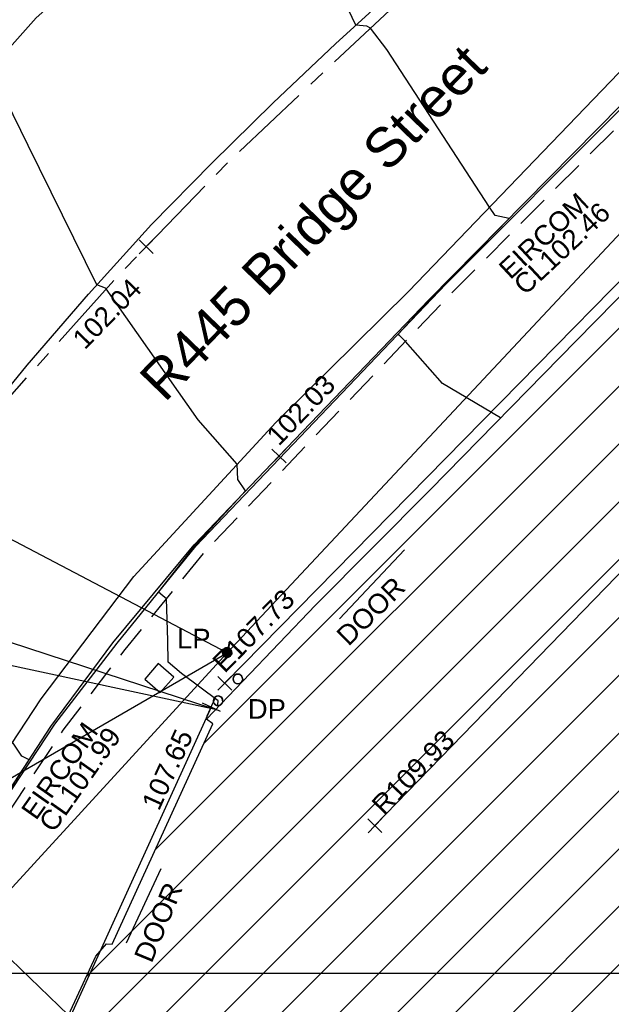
# Model space of a CAD drawing. Extents: x 635157 to 635442, y 694407 to 694910.
# Tile 37 of 103: x 635248 to 635257, y 694581 to 694596. Entities that reach past the tile are written whole.
import ezdxf

# ---------------------------------------------------------------- set-up
doc = ezdxf.new("R2010")
doc.units = 0
doc.header["$MEASUREMENT"] = 0
doc.linetypes.add('CENTER', pattern=[2, 1.25, -0.25, 0.25, -0.25])
doc.linetypes.add('DASHED', pattern=[0.75, 0.5, -0.25])
doc.layers.get('0').update_dxf_attribs({"color": 12, "linetype": 'CONTINUOUS'})
for name, color, linetype in [('BUILDING', 5, 'CONTINUOUS'), ('CHANGE_OF_SURFACE', 7, 'DASHED'), ('CONTOURS_INDEX', 4, 'CONTINUOUS'), ('CONTOURS_MINOR', 132, 'CONTINUOUS'), ('DOOR', 7, 'CONTINUOUS'), ('DOOR_TXT', 7, 'CONTINUOUS'), ('DOWNPIPE', 151, 'CONTINUOUS'), ('DOWNPIPE_TXT', 151, 'CONTINUOUS'), ('EAVE', 3, 'CONTINUOUS'), ('EAVE_LVL', 3, 'CONTINUOUS'), ('EIRCOM_COVER', 3, 'CONTINUOUS'), ('EIRCOM_COVER_RMK', 3, 'CONTINUOUS'), ('HATCHING', 4, 'CONTINUOUS'), ('KERB_BOTTOM', 172, 'CONTINUOUS'), ('KERB_BOTTOM_LVL', 172, 'CONTINUOUS'), ('KERB_TOP', 2, 'CONTINUOUS'), ('LAMPPOST', 6, 'CONTINUOUS'), ('LAMPPOST_TXT', 6, 'CONTINUOUS'), ('LAYOUTS', 9, 'CONTINUOUS'), ('MARKINGS_DOUBLE_YELLOW', 9, 'CONTINUOUS'), ('MARKINGS_WHITE_LINE', 9, 'CONTINUOUS'), ('OVERHEAD_ELECTRIC', 1, 'OH_ELEC'), ('RIDGE', 6, 'CONTINUOUS'), ('RIDGE_LVL', 6, 'CONTINUOUS'), ('ROAD_CROWNLINE', 212, 'CENTER'), ('ROAD_CROWNLINE_LVL', 212, 'CONTINUOUS'), ('ROOF_PARAPET', 7, 'CONTINUOUS'), ('ROOF_PARAPET_LVL', 7, 'CONTINUOUS'), ('TEXT_RMK', 7, 'CONTINUOUS')]:
    doc.layers.add(name, color=color, linetype=linetype)
doc.styles.add('Arial', font='arial.ttf')
doc.linetypes.add('OH_ELEC', pattern='A,4,-0.4,["OE",Arial,S=0.36,R=0,X=0,Y=-0.18],-1.2', length=5.6)

# ---------------------------------------------------------------- blocks, each defined once
blk = doc.blocks.new('MH_CIR1')
at = {"color": 0, "linetype": 'ByBlock', "flags": 128}
for points in [[(0.5, 0), (0.475, 0.154), (0.404, 0.293), (0.293, 0.404), (0.154, 0.475), (0, 0.5), (-0.154, 0.475), (-0.293, 0.404), (-0.404, 0.293), (-0.475, 0.154), (-0.5, 0), (-0.475, -0.154), (-0.404, -0.293), (-0.293, -0.404), (-0.154, -0.475), (0, -0.5), (0.154, -0.475), (0.293, -0.404), (0.404, -0.293), (0.475, -0.154)], [(0.49, 0), (0.466, 0.151), (0.396, 0.288), (0.288, 0.396), (0.151, 0.466), (0, 0.49), (-0.151, 0.466), (-0.288, 0.396), (-0.396, 0.288), (-0.466, 0.151), (-0.49, 0), (-0.466, -0.151), (-0.396, -0.288), (-0.288, -0.396), (-0.151, -0.466), (0, -0.49), (0.151, -0.466), (0.288, -0.396), (0.396, -0.288), (0.466, -0.151)], [(0.471, 0), (0.448, 0.145), (0.381, 0.276), (0.276, 0.381), (0.145, 0.448), (0, 0.471), (-0.145, 0.448), (-0.276, 0.381), (-0.381, 0.276), (-0.448, 0.145), (-0.471, 0), (-0.448, -0.145), (-0.381, -0.276), (-0.276, -0.381), (-0.145, -0.448), (0, -0.471), (0.145, -0.448), (0.276, -0.381), (0.381, -0.276), (0.448, -0.145)], [(0.471, 0), (0.448, -0.145)], [(0.49, 0), (0.466, -0.151)], [(0.5, 0), (0.475, -0.154)]]:
    blk.add_lwpolyline(points, dxfattribs=at)
blk = doc.blocks.new('MH_CIR2')
at = {"color": 0, "linetype": 'ByBlock', "flags": 128}
for points in [[(0.5, 0), (0.475, 0.154), (0.404, 0.293), (0.293, 0.404), (0.154, 0.475), (0, 0.5), (-0.154, 0.475), (-0.293, 0.404), (-0.404, 0.293), (-0.475, 0.154), (-0.5, 0), (-0.475, -0.154), (-0.404, -0.293), (-0.293, -0.404), (-0.154, -0.475), (0, -0.5), (0.154, -0.475), (0.293, -0.404), (0.404, -0.293), (0.475, -0.154)], [(-0.499, -0.033), (0.033, 0.499)], [(-0.496, 0.06), (-0.06, 0.496)], [(-0.488, -0.111), (0.111, 0.488)], [(-0.467, -0.18), (0.18, 0.467)], [(-0.467, 0.179), (-0.179, 0.467)], [(-0.438, -0.241), (0.241, 0.438)], [(-0.403, -0.296), (0.296, 0.403)], [(-0.362, -0.345), (0.345, 0.362)], [(-0.315, -0.388), (0.388, 0.315)], [(-0.263, -0.425), (0.425, 0.263)], [(-0.204, -0.456), (0.456, 0.204)], [(-0.138, -0.48), (0.48, 0.138)], [(-0.064, -0.496), (0.496, 0.064)], [(0.5, 0), (0.475, -0.154)], [(0.022, -0.5), (0.5, -0.022)], [(0.128, -0.483), (0.483, -0.128)], [(0.305, -0.396), (0.396, -0.305)]]:
    blk.add_lwpolyline(points, dxfattribs=at)
blk = doc.blocks.new('SPOT')
at = {"color": 0, "linetype": 'ByBlock', "flags": 128}
for points in [[(-0.5, 0), (0.5, 0)], [(0, 0.5), (0, -0.5)]]:
    blk.add_lwpolyline(points, dxfattribs=at)

msp = doc.modelspace()

# ---------------------------------------------------------------- hatches: boundary and pattern name
at = {"layer": 'HATCHING'}
h = msp.add_hatch(dxfattribs=at)
h.set_pattern_fill('ANSI31', color=256, scale=5)
h.paths.add_polyline_path([(635260.896, 694581.354), (635271.301, 694591.065), (635302.17, 694594.765), (635349.044, 694556.282), (635353.774, 694561.666), (635353.181, 694562.179), (635353.055, 694562.037), (635351.178, 694563.755), (635351.308, 694563.906), (635351.141, 694564.051), (635351.119, 694564.026), (635350.843, 694564.274), (635350.862, 694564.294), (635350.686, 694564.453), (635350.533, 694564.296), (635349.664, 694565.097), (635349.71, 694565.154), (635347.832, 694566.742), (635347.894, 694566.828), (635347.718, 694566.973), (635347.707, 694566.961), (635346.72, 694567.821), (635346.732, 694567.838), (635346.558, 694567.99), (635346.546, 694567.975), (635345.859, 694568.571), (635345.865, 694568.583), (635345.698, 694568.727), (635345.688, 694568.715), (635344.083, 694570.124), (635344.099, 694570.146), (635343.918, 694570.294), (635343.798, 694570.159), (635343.063, 694570.784), (635343.185, 694570.943), (635342.999, 694571.098), (635342.982, 694571.081), (635342.693, 694571.338), (635342.705, 694571.348), (635342.521, 694571.507), (635342.418, 694571.399), (635341.445, 694572.255), (635341.534, 694572.365), (635341.47, 694572.411), (635341.455, 694572.387), (635340.578, 694573.191), (635339.399, 694574.235), (635338.84, 694574.706), (635338.028, 694573.821), (635337.712, 694574.119), (635337.6, 694574.019), (635335.874, 694575.784), (635335.936, 694575.841), (635335.085, 694576.725), (635334.129, 694577.654), (635333.916, 694577.86), (635333.928, 694577.875), (635333.617, 694578.184), (635333.563, 694578.139), (635332.016, 694579.701), (635330.59, 694581.108), (635329.975, 694581.705), (635329.198, 694582.551), (635328.055, 694583.661), (635326.6, 694585.113), (635325.119, 694586.549), (635322.835, 694588.781), (635321.641, 694589.943), (635321.587, 694589.924), (635320.899, 694590.603), (635320.931, 694590.661), (635320.077, 694591.49), (635318.84, 694592.759), (635317.992, 694591.945), (635315.632, 694594.419), (635315.7, 694594.487), (635315.499, 694594.72), (635315.418, 694594.651), (635314.164, 694595.953), (635313.759, 694596.331), (635313.805, 694596.375), (635313.029, 694597.193), (635313.087, 694597.254), (635312.906, 694597.451), (635312.794, 694597.369), (635312.012, 694598.213), (635311.038, 694599.21), (635309.335, 694600.978), (635307.47, 694602.911), (635304.955, 694605.524), (635303.752, 694606.799), (635302.484, 694605.988), (635300.455, 694604.654), (635298.629, 694603.434), (635298.438, 694603.818), (635298.325, 694603.814), (635298.327, 694603.847), (635298.083, 694603.826), (635298.087, 694603.776), (635296.479, 694603.652), (635293.791, 694603.475), (635293.781, 694603.537), (635293.565, 694603.519), (635293.563, 694603.456), (635293.45, 694603.451), (635293.447, 694603.485), (635293.107, 694603.455), (635292.457, 694603.402), (635292.456, 694603.306), (635290.989, 694603.213), (635289.262, 694603.112), (635287.612, 694602.948), (635287.604, 694603.252), (635287.416, 694603.223), (635287.256, 694603.269), (635281.306, 694602.227), (635281.338, 694602.064), (635280.227, 694601.865), (635280.217, 694601.904), (635279.242, 694601.735), (635279.244, 694601.683), (635278.789, 694601.62), (635278.769, 694601.715), (635278.257, 694601.629), (635278.298, 694601.375), (635277.296, 694601.174), (635277.281, 694601.244), (635274.164, 694600.654), (635274.126, 694600.831), (635273.595, 694600.745), (635273.612, 694600.622), (635272.842, 694600.47), (635272.813, 694600.568), (635272.69, 694600.549), (635272.676, 694600.612), (635272.506, 694600.585), (635272.553, 694600.411), (635271.624, 694600.26), (635271.597, 694600.409), (635271.438, 694600.384), (635271.46, 694600.264), (635269.72, 694599.945), (635269.695, 694600.056), (635269.536, 694600.046), (635269.541, 694600.005), (635269.265, 694599.968), (635269.261, 694599.967), (635269.144, 694599.95), (635269.122, 694599.987), (635268.658, 694599.882), (635267.659, 694599.738), (635266.935, 694599.607), (635266.712, 694599.546), (635265.842, 694599.272), (635265.403, 694599.095), (635264.859, 694598.857), (635264.136, 694598.433), (635263.654, 694598.103), (635262.693, 694597.37), (635261.849, 694596.651), (635259.968, 694594.782), (635259.541, 694594.369), (635258.504, 694593.222), (635256.117, 694590.796), (635253.887, 694588.515), (635252.136, 694586.755), (635250.468, 694585.014), (635250.565, 694584.943), (635249.029, 694581.573), (635248.94, 694581.578), (635248.779, 694581.392), (635247.257, 694578.117), (635247.377, 694578.059), (635246.22, 694575.47), (635245.413, 694573.695), (635245.572, 694573.625), (635244.602, 694570.924), (635243.592, 694568.147), (635242.992, 694566.524), (635240.926, 694560.703), (635239.925, 694557.907), (635245.673, 694555.119), (635244.622, 694553.171), (635249.369, 694550.738)])
h.paths.add_polyline_path([(635270.502, 694638.968), (635270.355, 694639.656), (635270.099, 694640.004), (635269.974, 694639.978), (635269.234, 694643.744), (635269.342, 694643.767), (635269.322, 694643.86), (635269.242, 694644.227), (635269.151, 694644.211), (635268.126, 694649.09), (635268.266, 694649.619), (635268.08, 694650.298), (635262.499, 694648.76), (635259.61, 694648.002), (635225.189, 694638.19), (635237.908, 694599.325), (635242.215, 694595.061), (635244.529, 694597.421), (635244.865, 694597.09), (635248.377, 694600.666), (635250.023, 694602.336), (635250.364, 694602.639), (635250.72, 694602.87), (635250.698, 694602.901), (635252.308, 694603.821), (635255.825, 694605.85), (635255.94, 694605.85), (635256.514, 694606.137), (635259.703, 694607.669), (635261.154, 694608.348), (635261.139, 694608.382), (635261.151, 694608.399), (635261.188, 694608.448), (635260.972, 694608.904), (635261.113, 694608.973), (635261.105, 694608.989), (635261.031, 694609.127), (635260.896, 694609.058), (635260.202, 694610.586), (635260.203, 694610.588), (635259.597, 694612.012), (635259.717, 694612.064), (635259.651, 694612.203), (635259.536, 694612.162), (635258.725, 694613.987), (635258.337, 694613.809), (635257.392, 694616.735), (635256.656, 694618.938), (635255.872, 694621.37), (635255.365, 694622.98), (635255.419, 694622.997), (635255.365, 694623.176), (635255.303, 694623.159), (635255.002, 694624.184), (635254.671, 694625.049), (635254.654, 694625.14), (635253.695, 694628.085), (635253.599, 694628.411), (635253.627, 694628.424), (635253.582, 694628.588), (635253.565, 694628.583), (635253.222, 694629.782), (635252.99, 694630.62), (635252.935, 694630.823), (635252.666, 694631.806), (635252.688, 694631.826), (635252.644, 694631.972), (635252.615, 694631.966), (635252.05, 694634.086), (635255.212, 694634.914), (635261.489, 694636.563), (635266.455, 694637.838)])
h.paths.add_polyline_path([(635338.032, 694573.749), (635339.246, 694572.538), (635339.571, 694572.863), (635338.357, 694574.074)], flags=24)
h.paths.add_polyline_path([(635338.362, 694574.085), (635339.705, 694573.019), (635339.99, 694573.379), (635338.647, 694574.445)], flags=24)
h.paths.add_polyline_path([(635296.307, 694603.056), (635297.717, 694603.14), (635297.689, 694603.605), (635296.279, 694603.521)], flags=24)
h.paths.add_polyline_path([(635346.194, 694563.401), (635347.496, 694562.25), (635347.8, 694562.594), (635346.499, 694563.745)], flags=24)
h.paths.add_polyline_path([(635337.06, 694571.164), (635338.372, 694570.023), (635338.673, 694570.37), (635337.362, 694571.51)], flags=24)
h.paths.add_polyline_path([(635322.848, 694583.779), (635324.088, 694582.561), (635324.41, 694582.889), (635323.171, 694584.107)], flags=24)
h.paths.add_polyline_path([(635313.707, 694592.249), (635314.942, 694591.031), (635315.259, 694591.352), (635314.024, 694592.571)], flags=24)
h.paths.add_polyline_path([(635310.682, 694595.119), (635311.842, 694593.825), (635312.185, 694594.132), (635311.025, 694595.425)], flags=24)
h.paths.add_polyline_path([(635301.949, 694604.142), (635303.164, 694602.9), (635303.493, 694603.222), (635302.277, 694604.463)], flags=24)
h.paths.add_polyline_path([(635288.728, 694599.403), (635290.452, 694599.62), (635290.394, 694600.076), (635288.67, 694599.858)], flags=24)
h.paths.add_polyline_path([(635275.157, 694596.947), (635276.867, 694597.257), (635276.785, 694597.709), (635275.075, 694597.399)], flags=24)
h.paths.add_polyline_path([(635263.764, 694594.411), (635265.448, 694594.838), (635265.335, 694595.284), (635263.651, 694594.857)], flags=24)
h.paths.add_polyline_path([(635253.188, 694583.417), (635254.398, 694584.664), (635254.068, 694584.984), (635252.858, 694583.737)], flags=24)
h.paths.add_polyline_path([(635314.826, 694591.686), (635317.056, 694591.686), (635317.056, 694592.151), (635314.826, 694592.151)], flags=24)
h.paths.add_polyline_path([(635312.651, 694593.851), (635314.881, 694593.851), (635314.881, 694594.316), (635312.651, 694594.316)], flags=24)
h.paths.add_polyline_path([(635313.667, 694592.579), (635315.918, 694592.579), (635315.918, 694593.039), (635313.667, 694593.039)], flags=24)
h.paths.add_polyline_path([(635337.042, 694573.36), (635337.774, 694573.36), (635337.774, 694573.81), (635337.042, 694573.81)], flags=24)
h.paths.add_polyline_path([(635318.31, 694591.806), (635319.042, 694591.806), (635319.042, 694592.256), (635318.31, 694592.256)], flags=24)
h.paths.add_polyline_path([(635309.965, 694598.888), (635310.697, 694598.888), (635310.697, 694599.338), (635309.965, 694599.338)], flags=24)
h.paths.add_polyline_path([(635310.527, 694598.751), (635311.516, 694597.742), (635311.848, 694598.068), (635310.859, 694599.077)], flags=24)
h.paths.add_polyline_path([(635312.237, 694597.067), (635313.167, 694596.003), (635313.517, 694596.31), (635312.588, 694597.373)], flags=24)
h.paths.add_polyline_path([(635322.492, 694587.943), (635323.493, 694586.946), (635323.822, 694587.276), (635322.821, 694588.273)], flags=24)
h.paths.add_polyline_path([(635324.77, 694585.838), (635325.757, 694584.828), (635326.09, 694585.154), (635325.103, 694586.164)], flags=24)
h.paths.add_polyline_path([(635328.178, 694581.946), (635329.177, 694580.947), (635329.506, 694581.276), (635328.507, 694582.275)], flags=24)
h.paths.add_polyline_path([(635335.579, 694575.244), (635336.558, 694574.226), (635336.893, 694574.549), (635335.915, 694575.567)], flags=24)
h.paths.add_polyline_path([(635340.841, 694572.034), (635341.933, 694571.139), (635342.228, 694571.499), (635341.136, 694572.394)], flags=24)
h.paths.add_polyline_path([(635342.411, 694570.715), (635343.434, 694569.74), (635343.755, 694570.077), (635342.733, 694571.052)], flags=24)
h.paths.add_polyline_path([(635349.001, 694564.982), (635350.059, 694564.047), (635350.367, 694564.396), (635349.309, 694565.331)], flags=24)
h.paths.add_polyline_path([(635351.233, 694562.997), (635352.267, 694562.034), (635352.584, 694562.375), (635351.55, 694563.338)], flags=24)
h.paths.add_polyline_path([(635319.575, 694590.969), (635320.591, 694589.988), (635320.914, 694590.323), (635319.898, 694591.304)], flags=24)
h.paths.add_polyline_path([(635276.935, 694600.547), (635278.327, 694600.787), (635278.247, 694601.246), (635276.855, 694601.006)], flags=24)
h.paths.add_polyline_path([(635271.242, 694599.626), (635272.638, 694599.84), (635272.567, 694600.3), (635271.171, 694600.086)], flags=24)
h.paths.add_polyline_path([(635293.625, 694602.811), (635295.035, 694602.888), (635295.01, 694603.353), (635293.599, 694603.276)], flags=24)
h.paths.add_polyline_path([(635298.296, 694602.545), (635300.059, 694602.545), (635300.059, 694603.011), (635298.296, 694603.011)], flags=24)
h.paths.add_polyline_path([(635298.298, 694602.883), (635299.03, 694602.883), (635299.03, 694603.333), (635298.298, 694603.333)], flags=24)
h.paths.add_polyline_path([(635301.729, 694604.552), (635302.841, 694605.423), (635302.554, 694605.789), (635301.442, 694604.918)], flags=24)
h.paths.add_polyline_path([(635287.138, 694602.382), (635287.87, 694602.382), (635287.87, 694602.832), (635287.138, 694602.832)], flags=24)
h.paths.add_polyline_path([(635289.373, 694602.436), (635291.322, 694602.436), (635291.322, 694602.901), (635289.373, 694602.901)], flags=24)
h.paths.add_polyline_path([(635266.739, 694599.026), (635267.973, 694599.224), (635267.899, 694599.683), (635266.665, 694599.485)], flags=24)
h.paths.add_polyline_path([(635267.196, 694597.975), (635268.577, 694598.272), (635268.479, 694598.727), (635267.098, 694598.43)], flags=24)
h.paths.add_polyline_path([(635261.894, 694596.529), (635264.123, 694596.529), (635264.123, 694596.995), (635261.894, 694596.995)], flags=24)
h.paths.add_polyline_path([(635260.136, 694594.825), (635262.365, 694594.825), (635262.365, 694595.291), (635260.136, 694595.291)], flags=24)
h.paths.add_polyline_path([(635260.961, 694595.684), (635263.212, 694595.684), (635263.212, 694596.144), (635260.961, 694596.144)], flags=24)
h.paths.add_polyline_path([(635245.605, 694573.179), (635246.337, 694573.179), (635246.337, 694573.629), (635245.605, 694573.629)], flags=24)
h.paths.add_polyline_path([(635244.39, 694569.945), (635245.122, 694569.945), (635245.122, 694570.395), (635244.39, 694570.395)], flags=24)
h.paths.add_polyline_path([(635249.677, 694581.168), (635250.217, 694582.473), (635249.787, 694582.651), (635249.247, 694581.346)], flags=24)
h.paths.add_polyline_path([(635251.026, 694584.944), (635251.758, 694584.944), (635251.758, 694585.394), (635251.026, 694585.394)], flags=24)
h.paths.add_polyline_path([(635252.644, 694586.001), (635253.645, 694586.997), (635253.317, 694587.327), (635252.315, 694586.331)], flags=24)
h.paths.add_polyline_path([(635259.035, 694592.847), (635260, 694593.878), (635259.66, 694594.197), (635258.695, 694593.165)], flags=24)
h.paths.add_polyline_path([(635245.28, 694570.874), (635245.706, 694572.221), (635245.262, 694572.361), (635244.836, 694571.014)], flags=24)
h.paths.add_polyline_path([(635242.623, 694563.839), (635243.086, 694565.174), (635242.646, 694565.327), (635242.183, 694563.992)], flags=24)
h.paths.add_polyline_path([(635266.435, 694637.96), (635267.836, 694638.269), (635267.737, 694638.718), (635266.336, 694638.408)], flags=24)
h.paths.add_polyline_path([(635258.708, 694636.072), (635260.764, 694636.526), (635260.667, 694636.965), (635258.61, 694636.511)], flags=24)
h.paths.add_polyline_path([(635252.819, 694634.329), (635254.22, 694634.638), (635254.121, 694635.087), (635252.72, 694634.778)], flags=24)
h.paths.add_polyline_path([(635269.538, 694643.977), (635269.962, 694641.914), (635270.403, 694642.005), (635269.978, 694644.068)], flags=25)
h.paths.add_polyline_path([(635270.291, 694640.94), (635270.58, 694639.534), (635271.031, 694639.627), (635270.742, 694641.033)], flags=9)
h.paths.add_polyline_path([(635257.245, 694610.068), (635257.909, 694608.462), (635258.334, 694608.638), (635257.67, 694610.244)], flags=24)
h.paths.add_polyline_path([(635252.33, 694633.92), (635252.812, 694632.274), (635253.253, 694632.404), (635252.771, 694634.049)], flags=25)
h.paths.add_polyline_path([(635260.376, 694610.927), (635261.081, 694609.364), (635261.5, 694609.553), (635260.795, 694611.116)], flags=25)
h.paths.add_polyline_path([(635245.409, 694596.693), (635246.61, 694597.918), (635246.282, 694598.24), (635245.081, 694597.015)], flags=25)
h.paths.add_polyline_path([(635254.342, 694604.103), (635255.841, 694604.935), (635255.618, 694605.337), (635254.119, 694604.504)], flags=25)
h.paths.add_polyline_path([(635243.062, 694594.212), (635244.256, 694595.443), (635243.926, 694595.763), (635242.732, 694594.533)], flags=25)
h.paths.add_polyline_path([(635240.944, 694596.988), (635242.153, 694598.236), (635241.823, 694598.556), (635240.614, 694597.308)], flags=24)
h.paths.add_polyline_path([(635248.926, 694605.338), (635250.44, 694606.192), (635250.214, 694606.592), (635248.7, 694605.738)], flags=24)
h.paths.add_polyline_path([(635254.026, 694614.719), (635254.535, 694613.058), (635254.975, 694613.193), (635254.465, 694614.854)], flags=24)
h.paths.add_polyline_path([(635250.542, 694625.567), (635251.051, 694623.906), (635251.49, 694624.04), (635250.981, 694625.702)], flags=24)
h.paths.add_polyline_path([(635250.049, 694629.572), (635250.534, 694627.903), (635250.976, 694628.032), (635250.49, 694629.7)], flags=24)
h.paths.add_polyline_path([(635247.541, 694637.653), (635248.026, 694635.984), (635248.467, 694636.113), (635247.982, 694637.781)], flags=24)
h.paths.add_polyline_path([(635260.999, 694607.247), (635261.863, 694608.392), (635261.496, 694608.669), (635260.632, 694607.524)], flags=25)
h.paths.add_polyline_path([(635251.37, 694633.841), (635251.768, 694632.486), (635252.215, 694632.617), (635251.817, 694633.973)], flags=24)
h.paths.add_polyline_path([(635252.184, 694630.91), (635252.612, 694629.564), (635253.055, 694629.705), (635252.628, 694631.051)], flags=24)
h.paths.add_polyline_path([(635253.951, 694625.37), (635254.39, 694624.028), (635254.832, 694624.172), (635254.394, 694625.515)], flags=24)
h.paths.add_polyline_path([(635256.233, 694618.497), (635256.652, 694617.148), (635257.097, 694617.286), (635256.678, 694618.635)], flags=24)
h.paths.add_polyline_path([(635255.481, 694620.937), (635255.908, 694619.591), (635256.352, 694619.732), (635255.925, 694621.078)], flags=24)
h.paths.add_polyline_path([(635257.286, 694615.379), (635257.707, 694614.03), (635258.151, 694614.169), (635257.731, 694615.518)], flags=24)
h.paths.add_polyline_path([(635258.306, 694613.401), (635258.868, 694612.105), (635259.296, 694612.291), (635258.733, 694613.586)], flags=24)
h.paths.add_polyline_path([(635259.07, 694611.75), (635259.622, 694610.449), (635260.051, 694610.631), (635259.498, 694611.932)], flags=24)
h.paths.add_polyline_path([(635255.141, 694605.853), (635255.873, 694605.853), (635255.873, 694606.303), (635255.141, 694606.303)], flags=24)
h.paths.add_polyline_path([(635251.711, 694603.1), (635252.606, 694603.1), (635252.606, 694603.55), (635251.711, 694603.55)], flags=25)
h.paths.add_polyline_path([(635248.579, 694600.986), (635249.519, 694602.04), (635249.172, 694602.35), (635248.231, 694601.296)], flags=24)
h.paths.add_polyline_path([(635250.507, 694603.219), (635251.747, 694603.895), (635251.524, 694604.304), (635250.284, 694603.628)], flags=24)
h.paths.add_polyline_path([(635248.752, 694599.469), (635250.268, 694601.005), (635249.936, 694601.332), (635248.421, 694599.796)], flags=25)
h.paths.add_polyline_path([(635248.891, 694600.248), (635249.899, 694601.27), (635249.572, 694601.592), (635248.564, 694600.571)], flags=25)

# ---------------------------------------------------------------- linework, layer by layer
at = {"layer": 'BUILDING', "flags": 128}
msp.add_lwpolyline([(635242.992, 694566.524), (635243.592, 694568.147), (635244.602, 694570.924), (635245.572, 694573.625), (635245.413, 694573.695), (635246.22, 694575.47), (635247.377, 694578.059), (635247.257, 694578.117), (635248.779, 694581.392), (635248.94, 694581.578), (635249.029, 694581.573), (635250.565, 694584.943), (635250.468, 694585.014), (635252.136, 694586.755), (635253.887, 694588.515), (635256.117, 694590.796), (635258.504, 694593.222)], dxfattribs=at)
at = {"layer": 'CHANGE_OF_SURFACE', "flags": 128}
msp.add_lwpolyline([(635223.099, 694524.408), (635222.475, 694524.887), (635222.274, 694525.088), (635222.086, 694525.31), (635221.87, 694525.688), (635221.779, 694525.935), (635221.736, 694526.13), (635221.716, 694526.35), (635221.736, 694526.619), (635221.777, 694526.841), (635221.895, 694527.227), (635222.122, 694527.749), (635223.343, 694530.402), (635224.179, 694532.25), (635225.232, 694534.446), (635226.362, 694536.895), (635226.635, 694537.438), (635226.761, 694537.724), (635227.246, 694538.686), (635227.44, 694539.186), (635228.775, 694542.13), (635231.565, 694548.014), (635232.047, 694549.031), (635232.648, 694550.38), (635232.913, 694550.964), (635233.46, 694552.117), (635234.686, 694554.724), (635234.784, 694555.001), (635235.042, 694555.668), (635235.381, 694556.446), (635236.552, 694559.138), (635237.071, 694560.328), (635237.909, 694562.373), (635238.833, 694564.489), (635239.605, 694566.338), (635241.063, 694569.782), (635242.542, 694573.205), (635244.035, 694576.645), (635245.03, 694578.926), (635246.069, 694581.291), (635246.986, 694582.889), (635248.279, 694584.843), (635249.226, 694586.076), (635250.425, 694587.55), (635254.239, 694591.549), (635256.942, 694594.261), (635259.135, 694596.383), (635260.853, 694597.886), (635261.251, 694598.199), (635264.643, 694600.793)], dxfattribs=at)
at = {"layer": 'CONTOURS_INDEX', "flags": 128}
msp.add_lwpolyline([(635250.651, 694585.206), (635250.644, 694585.239), (635250.646, 694585.294), (635250.086, 694585.71), (635249.882, 694585.886), (635249.877, 694586.214), (635249.858, 694586.854), (635249.8, 694586.9), (635249.737, 694586.955), (635250.295, 694587.665), (635251.067, 694588.5), (635250.946, 694588.677), (635250.939, 694588.908), (635250.34, 694589.588), (635248.938, 694591.591), (635248.925, 694591.598), (635248.791, 694591.648), (635247.745, 694593.781), (635247.166, 694594.947)], dxfattribs=at)
at = {"layer": 'CONTOURS_MINOR', "flags": 128}
for points in [[(635254.965, 694589.618), (635254.076, 694590.142), (635253.51, 694590.785), (635253.419, 694590.874), (635253.396, 694590.894), (635253.645, 694591.164), (635254.028, 694591.569), (635255.093, 694592.663), (635254.882, 694592.712), (635254.793, 694592.835), (635253.227, 694595.245), (635252.976, 694595.573), (635252.918, 694595.603), (635252.754, 694595.621), (635251.723, 694597.775)], [(635246.846, 694582.973), (635247.757, 694584.391), (635247.645, 694584.448), (635247.504, 694584.66)], [(635248.36, 694580.49), (635247.473, 694581.343)]]:
    msp.add_lwpolyline(points, dxfattribs=at)
at = {"layer": 'DOOR', "flags": 128}
for points in [[(635253.494, 694587.6), (635252.502, 694586.544)], [(635249.771, 694582.727), (635249.24, 694581.591)]]:
    msp.add_lwpolyline(points, dxfattribs=at)
at = {"layer": 'EAVE', "flags": 128}
msp.add_lwpolyline([(635250.749, 694585.561), (635261.72, 694596.735)], dxfattribs=at)
at = {"layer": 'EIRCOM_COVER', "flags": 128}
msp.add_lwpolyline([(635249.97, 694585.656), (635249.733, 694585.862), (635249.527, 694585.625), (635249.764, 694585.419)], close=True, dxfattribs=at)
at = {"layer": 'KERB_BOTTOM', "flags": 128}
msp.add_lwpolyline([(635239.391, 694566.291), (635240.884, 694569.858), (635241.728, 694571.811), (635242.364, 694573.282), (635243.857, 694576.722), (635244.852, 694579.004), (635245.725, 694580.978), (635245.901, 694581.374), (635246.83, 694582.977), (635248.09, 694584.899), (635249.036, 694586.179), (635250.279, 694587.679), (635251.577, 694589.033), (635253.869, 694591.421), (635256.805, 694594.399)], dxfattribs=at)
at = {"layer": 'KERB_TOP', "flags": 128}
msp.add_lwpolyline([(635239.46, 694566.399), (635240.918, 694569.844), (635242.398, 694573.268), (635243.891, 694576.707), (635244.886, 694578.989), (635245.928, 694581.362), (635246.852, 694582.972), (635248.151, 694584.934), (635249.102, 694586.174), (635250.306, 694587.655), (635254.126, 694591.659), (635256.831, 694594.373)], dxfattribs=at)
at = {"layer": 'LAYOUTS', "linetype": 'ByBlock'}
msp.add_lwpolyline([(635158.113, 694486.527), (635318.313, 694486.527), (635318.313, 694581.127), (635158.113, 694581.127)], close=True, dxfattribs=at)
at = {"layer": 'MARKINGS_DOUBLE_YELLOW', "flags": 128}
for points in [[(635245.497, 694593.22), (635246.715, 694594.441), (635247.867, 694595.733), (635249.725, 694597.375), (635251.007, 694598.436), (635252.31, 694599.367), (635254.789, 694601.053), (635257.387, 694603.042), (635258.698, 694604.156), (635261.862, 694606.728), (635262.972, 694607.703)], [(635246.796, 694583.588), (635247.943, 694585.325), (635249.359, 694587.191), (635251.529, 694589.549), (635253.556, 694591.549), (635256.898, 694595.022), (635260.546, 694598.362), (635264.115, 694601.102), (635267.718, 694603.744), (635269.639, 694605.23), (635270.784, 694605.99), (635271.279, 694606.166), (635271.739, 694606.215), (635272.264, 694606.088), (635272.578, 694605.919)]]:
    msp.add_lwpolyline(points, dxfattribs=at)
at = {"layer": 'MARKINGS_WHITE_LINE', "flags": 128}
msp.add_lwpolyline([(635241.424, 694580.296), (635241.952, 694581.551), (635242.514, 694582.682), (635243.111, 694583.796), (635243.741, 694584.891), (635244.404, 694585.966), (635245.1, 694587.021), (635245.946, 694588.179), (635246.823, 694589.313), (635247.73, 694590.424), (635248.666, 694591.51), (635249.631, 694592.571), (635250.55, 694593.51), (635251.486, 694594.431), (635252.439, 694595.334), (635253.409, 694596.219), (635254.396, 694597.086), (635255.417, 694597.871), (635256.434, 694598.661), (635257.448, 694599.456)], dxfattribs=at)
at = {"layer": 'OVERHEAD_ELECTRIC', "flags": 128}
for points in [[(635265.35, 694599.134), (635264.722, 694600.911), (635250.783, 694586.028), (635233.766, 694594.964), (635234.2, 694593.929)], [(635236.2, 694589.879), (635250.627, 694585.154), (635237.084, 694588.062)], [(635233.399, 694575.959), (635250.783, 694586.028), (635219.059, 694551.4), (635233.984, 694553.392), (635236.406, 694553.043)]]:
    msp.add_lwpolyline(points, dxfattribs=at)
at = {"layer": 'RIDGE', "flags": 128}
msp.add_lwpolyline([(635253.043, 694583.385), (635263.276, 694593.934)], dxfattribs=at)
at = {"layer": 'ROAD_CROWNLINE', "flags": 128}
msp.add_lwpolyline([(635208.377, 694510.287), (635209.251, 694512.043), (635212.776, 694519.122), (635213.725, 694520.987), (635217.286, 694527.988), (635218.211, 694529.923), (635220.702, 694535.13), (635222.605, 694538.906), (635223.296, 694540.277), (635225.702, 694544.963), (635227.106, 694547.835), (635227.507, 694548.654), (635230.605, 694555.004), (635231.452, 694556.841), (635233.354, 694560.963), (635234.864, 694564.144), (635235.603, 694565.937), (635236.246, 694567.497), (635238.36, 694572.691), (635239.392, 694575.191), (635240.419, 694577.678), (635241.252, 694579.588), (635241.862, 694581.066), (635242.659, 694582.679), (635243.213, 694583.841), (635243.495, 694584.302), (635244.49, 694585.923), (635245.884, 694587.916), (635247.239, 694589.688), (635249.082, 694591.752), (635249.547, 694592.232), (635250.808, 694593.534), (635252.661, 694595.279), (635254.134, 694596.652), (635256.582, 694598.607), (635256.975, 694598.908), (635257.609, 694599.394), (635259.676, 694600.972), (635262.32, 694603.053), (635263.44, 694604.076), (635264.701, 694605.245), (635265.511, 694605.995), (635267.441, 694608.144), (635269.459, 694611.066), (635270.213, 694613.404), (635271.44, 694617.213), (635273.19, 694622.95), (635274.102, 694625.938), (635275.891, 694632.577), (635276.999, 694636.688), (635277.708, 694640.634), (635277.757, 694642.366), (635277.828, 694644.894), (635277.33, 694648.84), (635276.759, 694652.287), (635276.118, 694654.537), (635275.058, 694657.126), (635273.509, 694661.281), (635272.86, 694662.552), (635270.656, 694666.871), (635268.228, 694671.413), (635267.526, 694672.727), (635264.492, 694678.474), (635263.501, 694680.225), (635262.453, 694682.075), (635260.815, 694685.072), (635258.681, 694688.986), (635257.457, 694691.232), (635255.686, 694694.709), (635254.754, 694696.556), (635254.043, 694697.845), (635253.774, 694698.332), (635250.553, 694704.954), (635249.649, 694706.827), (635248.888, 694708.404), (635247.754, 694710.647), (635246.43, 694713.507), (635245.407, 694715.88), (635244.851, 694717.169), (635242.923, 694721.975), (635241.656, 694725.149), (635240.807, 694727.274), (635239.14, 694731.557), (635238.05, 694734.476), (635237.379, 694736.272), (635235.332, 694741.579), (635234.481, 694743.817), (635233.266, 694747.012), (635231.477, 694751.737), (635231.031, 694753.2), (635230.2, 694755.929), (635229.491, 694758.667), (635229.173, 694760.951), (635228.939, 694762.95), (635228.835, 694763.843), (635228.641, 694766.549), (635228.707, 694768.9), (635229.102, 694772.917), (635229.123, 694773.127), (635230.092, 694782.829), (635230.095, 694782.868), (635230.842, 694791.426), (635230.973, 694792.829), (635231.52, 694798.674), (635231.927, 694802.783), (635232.274, 694806.294), (635232.879, 694812.738), (635233.034, 694814.384), (635233.404, 694819.306), (635233.676, 694822.706), (635234.4, 694831.767), (635234.49, 694832.672), (635235.482, 694842.623), (635235.67, 694844.508), (635236.722, 694852.545), (635237.254, 694856.606), (635238.343, 694862.409), (635238.76, 694864.632), (635240.012, 694872.268), (635240.139, 694873.039), (635241.254, 694882.19), (635241.4, 694883.387), (635242.644, 694892.093)], dxfattribs=at)
at = {"layer": 'ROOF_PARAPET', "flags": 128}
msp.add_lwpolyline([(635250.541, 694585.198), (635245.31, 694573.715)], dxfattribs=at)

# ---------------------------------------------------------------- block references
at = {"layer": 'DOWNPIPE', "xscale": 0.15, "yscale": 0.15, "zscale": 0.15}
for p in [(635250.948, 694585.627), (635250.646, 694585.294)]:
    msp.add_blockref('MH_CIR1', p, dxfattribs=at)
at = {"layer": 'EAVE_LVL', "xscale": 0.3, "yscale": 0.3, "zscale": 0.3, "rotation": 45.52520800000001}
msp.add_blockref('SPOT', (635250.749, 694585.561), dxfattribs=at)
at = {"layer": 'KERB_BOTTOM_LVL', "xscale": 0.3, "yscale": 0.3, "zscale": 0.3, "rotation": 46.18763}
msp.add_blockref('SPOT', (635251.577, 694589.033), dxfattribs=at)
at = {"layer": 'LAMPPOST', "xscale": 0.15, "yscale": 0.15, "zscale": 0.15}
msp.add_blockref('MH_CIR2', (635250.783, 694586.031), dxfattribs=at)
at = {"layer": 'RIDGE_LVL', "xscale": 0.3, "yscale": 0.3, "zscale": 0.3, "rotation": 45.871143}
msp.add_blockref('SPOT', (635253.043, 694583.385), dxfattribs=at)
at = {"layer": 'ROAD_CROWNLINE_LVL', "xscale": 0.3, "yscale": 0.3, "zscale": 0.3, "rotation": 45.914566}
msp.add_blockref('SPOT', (635249.547, 694592.232), dxfattribs=at)
at = {"layer": 'ROOF_PARAPET_LVL', "xscale": 0.3, "yscale": 0.3, "zscale": 0.3, "rotation": 65.508698}
msp.add_blockref('SPOT', (635250.541, 694585.198), dxfattribs=at)

# ---------------------------------------------------------------- texts
at = {"layer": 'DOOR_TXT', "style": 'Arial'}
for rotation, p in [(44.8416, (635252.64, 694586.115)), (67.5222, (635249.631, 694581.271))]:
    msp.add_text('DOOR', height=0.3, rotation=rotation, dxfattribs=at).set_placement(p)
at = {"layer": 'DOWNPIPE_TXT', "style": 'Arial'}
msp.add_text('DP', height=0.3, dxfattribs=at).set_placement((635251.101, 694585.019))
at = {"layer": 'EAVE_LVL', "style": 'Arial'}
msp.add_text('E107.73', height=0.3, rotation=45.5252, dxfattribs=at).set_placement((635250.748, 694585.703))
at = {"layer": 'EIRCOM_COVER_RMK', "style": 'Arial'}
for s, rotation, p in [('EIRCOM', 43.0464, (635255.113, 694591.719)), ('CL102.46', 43.0464, (635255.338, 694591.478)), ('EIRCOM', 54.8285, (635247.864, 694583.453)), ('CL101.99', 54.8285, (635248.133, 694583.263))]:
    msp.add_text(s, height=0.3, rotation=rotation, dxfattribs=at).set_placement(p)
at = {"layer": 'KERB_BOTTOM_LVL', "style": 'Arial'}
msp.add_text('102.03', height=0.3, rotation=46.1876, dxfattribs=at).set_placement((635251.575, 694589.174))
at = {"layer": 'LAMPPOST_TXT', "style": 'Arial'}
msp.add_text('LP', height=0.3, dxfattribs=at).set_placement((635250.019, 694586.094))
at = {"layer": 'RIDGE_LVL', "style": 'Arial'}
msp.add_text('R109.93', height=0.3, rotation=45.8711, dxfattribs=at).set_placement((635253.182, 694583.529))
at = {"layer": 'ROAD_CROWNLINE_LVL', "style": 'Arial'}
msp.add_text('102.04', height=0.3, rotation=45.9146, dxfattribs=at).set_placement((635248.61, 694590.647))
at = {"layer": 'ROOF_PARAPET_LVL', "style": 'Arial'}
msp.add_text('107.65', height=0.3, rotation=65.5087, dxfattribs=at).set_placement((635249.742, 694583.598))
at = {"layer": 'TEXT_RMK', "style": 'Arial'}
msp.add_text('R445 Bridge Street', height=0.6, rotation=45.9017, dxfattribs=at).set_placement((635249.831, 694589.839))

doc.saveas('drawing.dxf')
